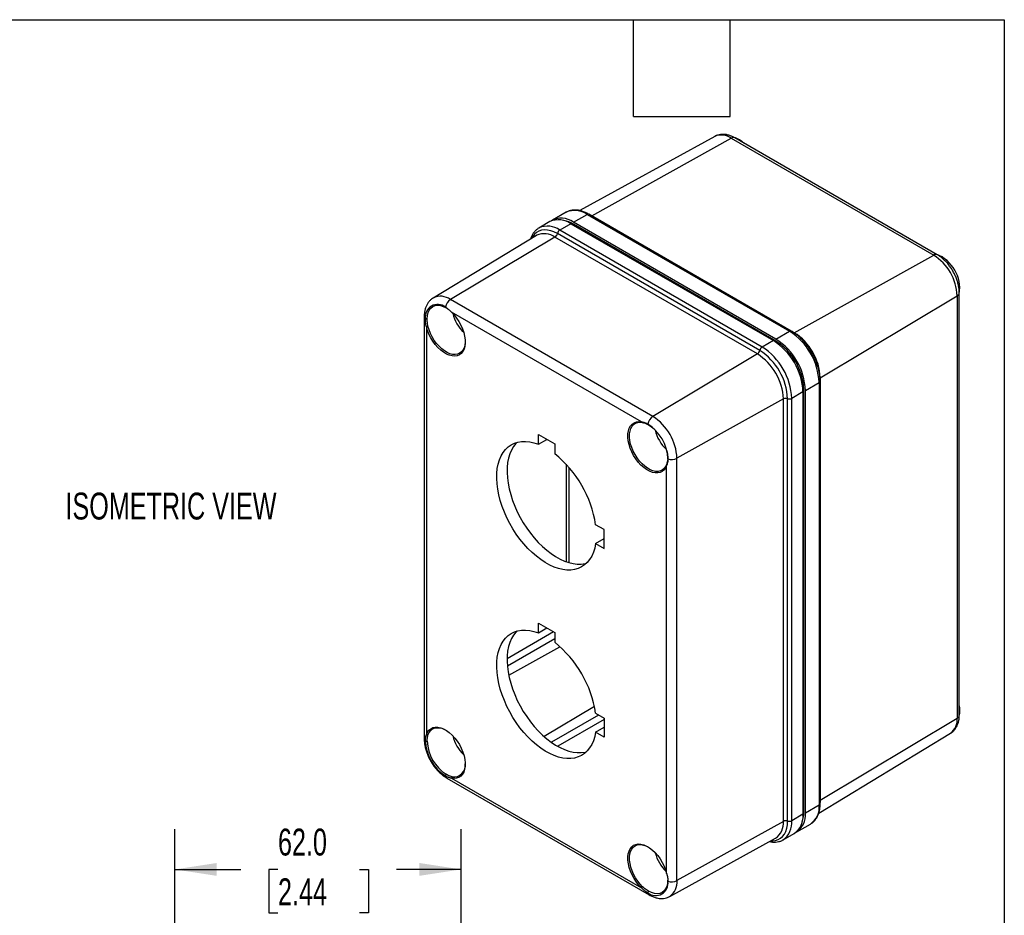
# Model space of a CAD drawing. Header units: millimetres. Extents: x 6 to 273, y 6 to 210.
# Tile 8 of 8: x 196 to 273, y 139 to 210. Entities that reach past the tile are written whole.
import ezdxf

# ---------------------------------------------------------------- set-up
doc = ezdxf.new("R2010")
doc.units = ezdxf.units.MM
doc.layers.add('DIMENSIONS', color=140, linetype='Continuous')
doc.layers.add('TEXT', color=140, linetype='Continuous')
doc.styles.add('SLDTEXTSTYLE0', font='TXT', dxfattribs={"width": 0.7})
doc.dimstyles.new('SLDDIMSTYLE2', dxfattribs={"dimtxt": 2.158008, "dimasz": 3.302, "dimexe": 0, "dimexo": 0.0625, "dimgap": 0.539502, "dimtad": 0, "dimtih": 1, "dimtoh": 1, "dimdec": 1, "dimlfac": 2.75, "dimrnd": 1e-09, "dimzin": 4, "dimdsep": 46, "dimtxsty": 'SLDTEXTSTYLE0', "dimsah": 1, "dimcen": 0.09, "dimadec": 0, "dimazin": 1, "dimtfac": 1, "dimtdec": 1, "dimtofl": 0, "dimtmove": 0, "dimatfit": 3, "dimfxl": 0, "dimfrac": 2, "dimtolj": 1, "dimtzin": 12, "dimarcsym": 0})

# ---------------------------------------------------------------- blocks, each defined once
blk = doc.blocks.new('_D_12')
at = {"layer": 'DIMENSIONS'}
for p, q in [((207.728, 127.618), (207.728, 145.819)), ((230.274, 127.618), (230.274, 145.819)), ((207.728, 142.644), (212.924, 142.644)), ((215.848, 142.644), (215.123, 142.644)), ((215.123, 142.644), (215.123, 139.214)), ((222.26, 142.644), (222.985, 142.644)), ((222.985, 142.644), (222.985, 139.214)), ((230.274, 142.644), (225.185, 142.644)), ((215.123, 139.214), (215.848, 139.214)), ((222.985, 139.214), (222.26, 139.214))]:
    blk.add_line(p, q, dxfattribs=at)
for points in [[(207.728, 142.644), (211.03, 142.136), (211.03, 143.152)], [(230.274, 142.644), (226.972, 143.152), (226.972, 142.136)]]:
    blk.add_solid(points, dxfattribs=at)
at = {"layer": 'DIMENSIONS', "char_height": 2.1167, "attachment_point": 1, "style": 'SLDTEXTSTYLE0'}
for s, insert in [('62.0', (215.848, 145.855)), ('2.44', (215.848, 141.942))]:
    blk.add_mtext(s, dxfattribs=dict(at, insert=insert))

msp = doc.modelspace()

# ---------------------------------------------------------------- linework, layer by layer
at = {"color": 7, "linetype": 'Continuous', "lineweight": 25}
for p, q in [((250.25, 200.362), (239.612, 194.52)), ((240.567, 194.107), (251.544, 200.223)), ((251.544, 200.223), (267.487, 191.02)), ((267.77, 191.045), (251.828, 200.248)), ((238.544, 194.385), (237.466, 193.763)), ((239.115, 193.6), (240.193, 194.222)), ((240.193, 194.222), (256.135, 185.019)), ((256.274, 185.033), (240.331, 194.236)), ((240.407, 194.192), (240.567, 194.107)), ((240.56, 194.104), (240.567, 194.107)), ((240.567, 194.107), (256.509, 184.904)), ((237.27, 193.65), (236.389, 193.141)), ((236.411, 193.154), (236.389, 193.141)), ((238.919, 193.487), (238.037, 192.978)), ((238.919, 193.487), (254.861, 184.284)), ((239.115, 193.449), (239.05, 193.412)), ((255.057, 184.397), (239.115, 193.6)), ((255.057, 184.246), (239.115, 193.449)), ((236.2, 192.564), (228.068, 187.635)), ((237.663, 192.431), (229.429, 187.511)), ((253.606, 183.228), (237.663, 192.431)), ((253.791, 183.5), (237.849, 192.704)), ((253.98, 183.775), (238.037, 192.978)), ((256.509, 184.904), (267.487, 191.02)), ((258.554, 181.362), (269.34, 187.81)), ((269.34, 187.81), (269.34, 154.554)), ((269.503, 154.787), (269.503, 188.043)), ((229.035, 186.916), (229.099, 186.86)), ((245.371, 178.308), (229.429, 187.511)), ((227.364, 186.18), (227.364, 152.924)), ((244.48, 177.881), (229.511, 186.522)), ((227.453, 186.002), (227.596, 185.992)), ((227.535, 185.38), (227.662, 185.406)), ((227.535, 185.38), (227.535, 153.249)), ((255.057, 184.397), (256.135, 185.019)), ((254.861, 184.284), (253.98, 183.775)), ((255.057, 184.246), (254.989, 184.206)), ((253.606, 183.228), (245.371, 178.308)), ((257.389, 180.358), (258.467, 180.98)), ((258.467, 180.98), (258.467, 147.725)), ((258.548, 147.838), (258.548, 181.094)), ((258.554, 181.362), (258.554, 148.106)), ((257.193, 180.245), (256.311, 179.736)), ((257.258, 180.434), (257.19, 180.394)), ((257.193, 180.245), (257.193, 146.989)), ((257.258, 147.178), (257.258, 180.434)), ((257.389, 147.102), (257.389, 180.358)), ((255.651, 179.686), (247.272, 175.015)), ((255.651, 146.43), (255.651, 179.686)), ((255.979, 146.454), (255.979, 179.71)), ((256.311, 146.48), (256.311, 179.736)), ((244.48, 177.881), (244.565, 177.835)), ((244.977, 177.712), (245.041, 177.657)), ((236.352, 176.9), (237.639, 176.158)), ((236.352, 176.115), (236.352, 176.9)), ((236.352, 176.115), (237.033, 176.508)), ((237.639, 176.158), (237.639, 175.372)), ((238.547, 174.54), (238.547, 166.874)), ((246.457, 174.457), (246.46, 174.554)), ((246.559, 174.972), (246.543, 175.055)), ((247.272, 141.759), (247.272, 175.015)), ((238.79, 166.797), (238.79, 174.267)), ((246.457, 142.326), (246.457, 174.457)), ((241.535, 169.399), (240.864, 169.785)), ((241.535, 167.913), (241.535, 169.399)), ((240.864, 168.3), (241.535, 168.687)), ((240.864, 168.3), (241.535, 167.913)), ((237.552, 161.35), (233.891, 159.236)), ((236.352, 162.043), (237.639, 161.3)), ((236.352, 161.269), (236.352, 162.043)), ((236.352, 161.269), (237.023, 161.656)), ((237.639, 161.3), (237.639, 160.526)), ((237.639, 160.797), (233.915, 158.647)), ((234.019, 157.937), (238.051, 160.183)), ((240.774, 155.464), (236.814, 153.097)), ((241.102, 154.802), (237.377, 152.652)), ((241.535, 154.449), (237.875, 152.336)), ((240.864, 154.939), (241.535, 154.552)), ((241.535, 154.552), (241.535, 153.067)), ((258.554, 148.106), (269.34, 154.554)), ((240.864, 153.454), (241.535, 153.841)), ((227.535, 153.249), (227.662, 153.228)), ((241.535, 153.067), (240.864, 153.454)), ((258.433, 147.071), (268.813, 153.363)), ((227.453, 152.746), (227.596, 152.737)), ((229.035, 150.006), (229.099, 150.135)), ((229.145, 149.84), (245.087, 140.636)), ((229.511, 149.825), (229.556, 149.946)), ((229.511, 149.825), (244.48, 141.184)), ((257.389, 147.102), (258.467, 147.725)), ((258.548, 148.102), (258.554, 148.106)), ((258.554, 148.106), (258.548, 147.924)), ((257.193, 146.989), (256.311, 146.48)), ((257.258, 147.178), (257.193, 147.14)), ((255.651, 146.43), (247.272, 141.759)), ((256.706, 145.593), (257.784, 146.215)), ((246.699, 140.519), (255.034, 145.096)), ((255.628, 144.971), (256.51, 145.48)), ((255.606, 144.958), (255.628, 144.971)), ((244.48, 141.184), (244.565, 141.282)), ((246.559, 141.716), (246.543, 141.799)), ((244.977, 140.802), (245.041, 140.931))]:
    msp.add_line(p, q, dxfattribs=at)
at = {"color": 7, "linetype": 'Continuous', "lineweight": 25, "flags": 128}
for points in [[(237.849, 192.704), (237.585, 192.837), (237.325, 192.932), (237.073, 192.987), (236.832, 193.001), (236.606, 192.974), (236.398, 192.906), (236.211, 192.798), (236.048, 192.652), (235.911, 192.47), (235.845, 192.349)], [(236.223, 192.578), (236.217, 192.574), (236.2, 192.564)], [(227.596, 185.992), (227.615, 186.253), (227.67, 186.486), (227.76, 186.685), (227.883, 186.846), (228.036, 186.965), (228.216, 187.038), (228.417, 187.065), (228.634, 187.043), (228.864, 186.974), (229.099, 186.86)], [(229.511, 186.522), (229.723, 186.3), (229.919, 186.052), (230.096, 185.784), (230.251, 185.501), (230.38, 185.209), (230.48, 184.915), (230.549, 184.623), (230.586, 184.342), (230.589, 184.076), (230.56, 183.832), (230.498, 183.614), (230.405, 183.428), (230.282, 183.276), (230.133, 183.163), (229.96, 183.09), (229.768, 183.06), (229.559, 183.072), (229.34, 183.128), (229.113, 183.224), (228.885, 183.36), (228.66, 183.533), (228.442, 183.738), (228.237, 183.972), (228.049, 184.229), (227.881, 184.505), (227.737, 184.793), (227.621, 185.086), (227.535, 185.38)], [(230.592, 184.216), (230.589, 184.156), (230.561, 183.922), (230.502, 183.713), (230.412, 183.534), (230.295, 183.389), (230.152, 183.28), (229.986, 183.211), (229.802, 183.182), (229.602, 183.194), (229.392, 183.247), (229.175, 183.339), (228.956, 183.47), (228.74, 183.635), (228.532, 183.832), (228.335, 184.056), (228.155, 184.303), (227.994, 184.567), (227.856, 184.842), (227.745, 185.124), (227.662, 185.406)], [(246.457, 174.457), (246.37, 174.263), (246.254, 174.103), (246.11, 173.981), (245.943, 173.899), (245.754, 173.86), (245.549, 173.863), (245.331, 173.908), (245.106, 173.996), (244.878, 174.123), (244.652, 174.288), (244.432, 174.487), (244.224, 174.714), (244.031, 174.967), (243.858, 175.239), (243.709, 175.525), (243.587, 175.818), (243.493, 176.112), (243.431, 176.402), (243.402, 176.68), (243.406, 176.941), (243.442, 177.18), (243.511, 177.392), (243.611, 177.571), (243.74, 177.714), (243.895, 177.819), (244.072, 177.882), (244.269, 177.903), (244.48, 177.881)], [(246.46, 174.554), (246.377, 174.368), (246.266, 174.215), (246.128, 174.098), (245.967, 174.02), (245.787, 173.981), (245.59, 173.984), (245.382, 174.028), (245.166, 174.112), (244.947, 174.234), (244.73, 174.392), (244.52, 174.582), (244.32, 174.801), (244.135, 175.043), (243.97, 175.304), (243.827, 175.577), (243.71, 175.858), (243.62, 176.14), (243.561, 176.418), (243.532, 176.684), (243.536, 176.935), (243.571, 177.164), (243.637, 177.366), (243.733, 177.538), (243.857, 177.675), (244.005, 177.775), (244.175, 177.836), (244.363, 177.856), (244.565, 177.835)], [(245.041, 177.657), (245.276, 177.5), (245.477, 177.33)], [(240.864, 168.3), (240.792, 167.946), (240.688, 167.618), (240.555, 167.32), (240.394, 167.054), (240.206, 166.821), (239.992, 166.624), (239.754, 166.464), (239.493, 166.342), (239.213, 166.26), (238.916, 166.219), (238.602, 166.217), (238.276, 166.256), (237.94, 166.335), (237.596, 166.454), (237.248, 166.611), (236.897, 166.805), (236.547, 167.036), (236.201, 167.3), (235.861, 167.596), (235.53, 167.921), (235.211, 168.273), (234.906, 168.649), (234.618, 169.046), (234.349, 169.461), (234.101, 169.891), (233.876, 170.331), (233.676, 170.78), (233.503, 171.232), (233.358, 171.684), (233.241, 172.133), (233.155, 172.576), (233.099, 173.008), (233.075, 173.426), (233.082, 173.827), (233.12, 174.207), (233.189, 174.564), (233.289, 174.895), (233.418, 175.197), (233.576, 175.467), (233.761, 175.704), (233.972, 175.906), (234.207, 176.07), (234.465, 176.197), (234.742, 176.284), (235.038, 176.33), (235.35, 176.337), (235.674, 176.303), (236.009, 176.229), (236.352, 176.115)], [(234.661, 176.263), (234.577, 176.176), (234.392, 175.939), (234.234, 175.668), (234.105, 175.366), (234.006, 175.035), (233.936, 174.678), (233.898, 174.298), (233.891, 173.897), (233.916, 173.479), (233.971, 173.047), (234.058, 172.605), (234.174, 172.155), (234.32, 171.703), (234.493, 171.251), (234.693, 170.803), (234.918, 170.362), (235.166, 169.933), (235.435, 169.518), (235.723, 169.121), (236.028, 168.744), (236.347, 168.392), (236.678, 168.067), (237.017, 167.771), (237.364, 167.507), (237.714, 167.277), (238.064, 167.082), (238.413, 166.925), (238.757, 166.806), (239.093, 166.727), (239.419, 166.688), (239.732, 166.69), (240.03, 166.732), (240.147, 166.76)], [(246.478, 175.596), (246.525, 175.337), (246.543, 175.055)], [(240.864, 153.454), (240.792, 153.1), (240.688, 152.772), (240.555, 152.474), (240.394, 152.208), (240.206, 151.975), (239.992, 151.778), (239.754, 151.618), (239.493, 151.496), (239.213, 151.414), (238.916, 151.372), (238.602, 151.371), (238.276, 151.41), (237.94, 151.489), (237.596, 151.608), (237.248, 151.765), (236.897, 151.959), (236.547, 152.189), (236.201, 152.454), (235.861, 152.749), (235.53, 153.075), (235.211, 153.427), (234.906, 153.803), (234.618, 154.2), (234.349, 154.615), (234.101, 155.045), (233.876, 155.485), (233.676, 155.933), (233.503, 156.386), (233.358, 156.838), (233.241, 157.287), (233.155, 157.729), (233.099, 158.161), (233.075, 158.579), (233.082, 158.98), (233.12, 159.361), (233.189, 159.718), (233.289, 160.049), (233.418, 160.351), (233.576, 160.621), (233.761, 160.858), (233.972, 161.06), (234.207, 161.224), (234.465, 161.351), (234.742, 161.437), (235.038, 161.484), (235.35, 161.491), (235.674, 161.457), (236.009, 161.383), (236.352, 161.269)], [(234.661, 161.417), (234.577, 161.329), (234.392, 161.092), (234.234, 160.822), (234.105, 160.52), (234.006, 160.189), (233.936, 159.832), (233.898, 159.452), (233.891, 159.051), (233.916, 158.633), (233.971, 158.201), (234.058, 157.758), (234.174, 157.309), (234.32, 156.857), (234.493, 156.405), (234.693, 155.957), (234.918, 155.516), (235.166, 155.087), (235.435, 154.672), (235.723, 154.274), (236.028, 153.898), (236.347, 153.546), (236.678, 153.221), (237.017, 152.925), (237.364, 152.661), (237.714, 152.431), (238.064, 152.236), (238.413, 152.079), (238.757, 151.96), (239.093, 151.881), (239.419, 151.842), (239.732, 151.844), (240.03, 151.886), (240.147, 151.914)], [(227.535, 153.249), (227.621, 153.443), (227.737, 153.603), (227.881, 153.725), (228.049, 153.807), (228.237, 153.846), (228.442, 153.843), (228.66, 153.798), (228.885, 153.71), (229.113, 153.582), (229.34, 153.418), (229.559, 153.219), (229.768, 152.991), (229.96, 152.739), (230.133, 152.467), (230.282, 152.181), (230.405, 151.888), (230.498, 151.594), (230.56, 151.304), (230.589, 151.026), (230.586, 150.764), (230.549, 150.526), (230.48, 150.314), (230.38, 150.135), (230.251, 149.992), (230.096, 149.887), (229.919, 149.824), (229.723, 149.803), (229.511, 149.825)], [(227.662, 153.228), (227.745, 153.413), (227.856, 153.566), (227.994, 153.683), (228.155, 153.762), (228.335, 153.8), (228.532, 153.797), (228.74, 153.753), (228.956, 153.669), (229.058, 153.617)], [(254.67, 144.896), (254.808, 144.893), (255.034, 144.92), (255.242, 144.988), (255.429, 145.096), (255.592, 145.242), (255.729, 145.424), (255.837, 145.64), (255.916, 145.886), (255.963, 146.159), (255.979, 146.454)], [(244.48, 141.184), (244.269, 141.406), (244.072, 141.653), (243.895, 141.922), (243.74, 142.205), (243.611, 142.497), (243.511, 142.791), (243.442, 143.082), (243.406, 143.364), (243.402, 143.629), (243.431, 143.874), (243.493, 144.091), (243.587, 144.278), (243.709, 144.43), (243.858, 144.543), (244.031, 144.616), (244.224, 144.646), (244.432, 144.633), (244.652, 144.578), (244.878, 144.482), (245.106, 144.346), (245.331, 144.173), (245.549, 143.968), (245.754, 143.734), (245.943, 143.477), (246.11, 143.201), (246.254, 142.913), (246.37, 142.619), (246.457, 142.326)], [(244.565, 141.282), (244.363, 141.494), (244.175, 141.732), (244.005, 141.989), (243.857, 142.26), (243.733, 142.54), (243.637, 142.822), (243.571, 143.101), (243.536, 143.371), (243.532, 143.625), (243.561, 143.859), (243.62, 144.068), (243.71, 144.247), (243.827, 144.392), (243.97, 144.501), (244.135, 144.57), (244.32, 144.599), (244.52, 144.587), (244.73, 144.535), (244.947, 144.442), (245, 144.414)], [(246.543, 141.799), (246.525, 141.538), (246.47, 141.305), (246.379, 141.106), (246.256, 140.945), (246.103, 140.826), (245.924, 140.753), (245.723, 140.727), (245.505, 140.748), (245.276, 140.817), (245.041, 140.931)]]:
    msp.add_lwpolyline(points, dxfattribs=at)
at = {"color": 7, "linetype": 'Continuous', "lineweight": 25}
for centre, radius, start, end in [((250.773, 199.137), 1.332, 54.61975, 113.12548), ((251.708, 199.986), 0.288, 65.36022, 124.60414), ((251.179, 198.399), 1.978, 46.72649, 72.05475), ((238.168, 192.359), 1.562, 52.66068, 120.66654), ((239.224, 192.842), 1.687, 54.9315, 113.75804), ((240.274, 194.107), 0.141, 66.02185, 125.28861), ((237.075, 191.69), 1.608, 53.25841, 114.42199), ((237.95, 192.107), 1.687, 54.9315, 113.75804), ((237.98, 191.56), 2.203, 59.00396, 80.02103), ((236.814, 191.238), 1.464, 54.56122, 113.8179), ((237.422, 192.795), 0.436, 303.58403, 347.96693), ((238.273, 192.614), 0.434, 122.93242, 168.03444), ((267.65, 190.783), 0.288, 65.07779, 124.62801), ((265.316, 187.627), 4.028, 2.60548, 57.39452), ((266.65, 188.397), 2.887, 351.23337, 68.76228), ((228.651, 186.496), 1.279, 52.52935, 117.03251), ((269.217, 188.07), 0.288, 295.38929, 354.62211), ((228.422, 186.151), 0.98, 51.28091, 188.72984), ((229.935, 186.749), 0.915, 123.57839, 169.50472), ((227.605, 186.189), 0.241, 182.11561, 230.80773), ((232.527, 187.105), 2.988, 193.40676, 226.58786), ((256.216, 184.904), 0.141, 65.98094, 125.29196), ((253.419, 180.758), 5.053, 2.52015, 57.47985), ((254.114, 181.16), 4.445, 2.60548, 57.39452), ((252.145, 180.023), 5.053, 2.52015, 57.47985), ((252.341, 180.136), 5.053, 2.52009, 57.47991), ((252.493, 180.224), 4.77, 2.52015, 57.47985), ((253.364, 183.591), 0.436, 303.58403, 347.96693), ((251.211, 179.484), 4.445, 2.60548, 57.39452), ((254.216, 183.41), 0.434, 122.93242, 168.03444), ((251.242, 179.501), 4.742, 2.52009, 57.47991), ((251.263, 179.514), 5.053, 2.52009, 57.47991), ((258.408, 181.108), 0.141, 294.70032, 354.01809), ((255.845, 179.295), 0.436, 72.0361, 116.41151), ((256.114, 180.123), 0.434, 251.9686, 297.063), ((245.877, 177.545), 0.915, 123.57839, 169.50472), ((243.138, 174.823), 3.425, 2.48735, 57.51265), ((243.144, 174.827), 4.132, 2.60548, 57.39452), ((248.457, 177.894), 2.974, 192.43114, 227.56349), ((232.07, 168.433), 8.898, 8.74595, 51.25405), ((246.865, 175.835), 0.916, 250.49852, 296.41721), ((232.07, 153.586), 8.898, 8.74595, 51.25405), ((267.58, 155.151), 1.976, 347.25175, 13.25013), ((268.014, 154.429), 1.332, 306.87273, 5.38368), ((269.217, 154.814), 0.288, 295.38794, 354.63803), ((227.605, 152.933), 0.241, 182.09334, 230.80894), ((232.527, 153.849), 2.988, 193.40676, 226.58786), ((230.874, 152.895), 3.425, 182.48735, 237.51265), ((230.834, 152.872), 3.241, 182.38686, 237.61314), ((229.709, 150.826), 0.893, 260.15614, 8.66094), ((229.273, 150.044), 0.241, 189.19421, 237.90931), ((256.879, 147.534), 1.599, 304.45505, 6.85713), ((258.408, 147.852), 0.141, 294.70377, 353.97609), ((255.605, 146.798), 1.599, 304.45505, 6.85713), ((255.754, 146.946), 1.643, 301.21713, 5.45777), ((255.055, 147.139), 2.204, 339.97499, 0.99899), ((254.204, 146.289), 1.454, 304.80469, 5.55686), ((254.631, 146.331), 1.687, 306.24035, 5.07184), ((255.845, 146.039), 0.436, 72.0361, 116.41151), ((256.114, 146.867), 0.434, 251.9686, 297.063), ((248.47, 144.645), 2.988, 193.40676, 226.58786), ((245.59, 141.567), 0.98, 231.28091, 8.72984), ((246.865, 142.579), 0.916, 250.49852, 296.41721), ((245.927, 141.628), 1.352, 304.82739, 5.55499), ((245.216, 140.841), 0.241, 189.19531, 237.88911)]:
    msp.add_arc(centre, radius, start, end, dxfattribs=at)
for points, knots in [([(251.828, 200.248), (251.782, 200.274), (251.65, 200.346), (251.428, 200.437), (251.174, 200.503), (250.932, 200.527), (250.699, 200.517), (250.474, 200.463), (250.319, 200.407), (250.251, 200.361), (250.246, 200.358)], [0, 0, 0, 0, 0.089529, 0.254028, 0.417921, 0.560361, 0.697996, 0.846164, 0.98916, 1, 1, 1, 1]), ([(240.331, 194.236), (240.284, 194.262), (240.148, 194.338), (239.921, 194.437), (239.653, 194.52), (239.39, 194.563), (239.136, 194.568), (238.897, 194.531), (238.696, 194.469), (238.586, 194.405), (238.542, 194.379)], [0, 0, 0, 0, 0.075317, 0.217507, 0.359751, 0.501185, 0.640865, 0.777922, 0.912068, 1, 1, 1, 1]), ([(236.417, 193.151), (236.384, 193.135), (236.284, 193.084), (236.14, 192.961), (235.985, 192.791), (235.859, 192.588), (235.777, 192.418), (235.746, 192.309), (235.739, 192.285)], [0, 0, 0, 0, 0.100656, 0.307712, 0.514888, 0.724342, 0.937524, 1, 1, 1, 1]), ([(269.503, 188.043), (269.502, 188.096), (269.5, 188.245), (269.47, 188.498), (269.406, 188.798), (269.312, 189.098), (269.193, 189.395), (269.048, 189.683), (268.882, 189.96), (268.694, 190.222), (268.489, 190.464), (268.268, 190.685), (268.036, 190.875), (267.868, 190.988), (267.78, 191.039), (267.77, 191.045)], [0, 0, 0, 0, 0.047704, 0.134221, 0.220508, 0.3065, 0.39216, 0.477599, 0.562988, 0.648512, 0.734332, 0.820665, 0.907705, 0.99038, 1, 1, 1, 1]), ([(228.072, 187.632), (228.031, 187.607), (227.925, 187.544), (227.78, 187.405), (227.639, 187.226), (227.527, 187.021), (227.442, 186.793), (227.386, 186.542), (227.366, 186.334), (227.364, 186.211), (227.364, 186.18)], [0, 0, 0, 0, 0.088633, 0.225516, 0.362717, 0.502462, 0.646503, 0.795723, 0.949784, 1, 1, 1, 1]), ([(229.035, 186.916), (229.051, 186.906), (229.085, 186.886), (229.134, 186.854), (229.182, 186.819), (229.231, 186.782), (229.289, 186.734), (229.357, 186.674), (229.434, 186.601), (229.486, 186.548), (229.511, 186.522)], [0, 0, 0, 0, 0.0998091, 0.1996755, 0.299747, 0.4001705, 0.5010912, 0.6667181, 0.8328224, 1, 1, 1, 1]), ([(229.099, 186.86), (229.135, 186.838), (229.192, 186.804), (229.249, 186.761), (229.27, 186.745)], [0, 0, 0, 0, 0.622214, 1, 1, 1, 1]), ([(227.535, 185.38), (227.529, 185.402), (227.517, 185.445), (227.503, 185.509), (227.49, 185.573), (227.48, 185.636), (227.469, 185.713), (227.46, 185.803), (227.454, 185.905), (227.453, 185.97), (227.453, 186.002)], [0, 0, 0, 0, 0.100345, 0.20022, 0.299755, 0.399075, 0.498312, 0.666366, 0.833368, 1, 1, 1, 1]), ([(227.662, 185.406), (227.646, 185.471), (227.622, 185.6), (227.601, 185.797), (227.596, 185.929), (227.596, 185.992)], [0, 0, 0, 0, 0.333333, 0.666667, 1, 1, 1, 1]), ([(258.548, 181.094), (258.547, 181.148), (258.544, 181.306), (258.518, 181.576), (258.458, 181.903), (258.371, 182.235), (258.257, 182.568), (258.118, 182.897), (257.955, 183.22), (257.772, 183.532), (257.569, 183.831), (257.349, 184.111), (257.114, 184.371), (256.868, 184.606), (256.612, 184.815), (256.412, 184.951), (256.298, 185.018), (256.274, 185.033)], [0, 0, 0, 0, 0.038646, 0.111296, 0.183845, 0.25627, 0.328569, 0.400765, 0.472897, 0.545008, 0.61714, 0.689326, 0.761615, 0.834052, 0.906678, 0.979523, 1, 1, 1, 1]), ([(244.48, 177.881), (244.496, 177.879), (244.527, 177.874), (244.575, 177.865), (244.624, 177.854), (244.674, 177.841), (244.735, 177.823), (244.809, 177.796), (244.894, 177.758), (244.949, 177.728), (244.977, 177.712)], [0, 0, 0, 0, 0.1003457, 0.2002225, 0.2997576, 0.3990793, 0.4983169, 0.6663693, 0.8333695, 1, 1, 1, 1]), ([(244.565, 177.835), (244.614, 177.825), (244.713, 177.801), (244.874, 177.744), (244.986, 177.688), (245.041, 177.657)], [0, 0, 0, 0, 0.333333, 0.666667, 1, 1, 1, 1]), ([(246.559, 174.972), (246.559, 174.953), (246.559, 174.915), (246.555, 174.859), (246.549, 174.803), (246.542, 174.749), (246.529, 174.684), (246.511, 174.611), (246.486, 174.531), (246.467, 174.481), (246.457, 174.457)], [0, 0, 0, 0, 0.09981, 0.199678, 0.299751, 0.400175, 0.501097, 0.666722, 0.832824, 1, 1, 1, 1]), ([(246.543, 175.055), (246.543, 174.993), (246.536, 174.87), (246.505, 174.702), (246.476, 174.601), (246.46, 174.554)], [0, 0, 0, 0, 0.333333, 0.666667, 1, 1, 1, 1]), ([(268.813, 153.368), (268.858, 153.395), (268.966, 153.462), (269.11, 153.604), (269.247, 153.784), (269.355, 153.989), (269.436, 154.217), (269.487, 154.467), (269.503, 154.661), (269.503, 154.769), (269.503, 154.787)], [0, 0, 0, 0, 0.09799, 0.236596, 0.375687, 0.517547, 0.66395, 0.815738, 0.969995, 1, 1, 1, 1]), ([(227.364, 152.924), (227.365, 152.871), (227.368, 152.72), (227.398, 152.465), (227.462, 152.161), (227.555, 151.857), (227.674, 151.556), (227.819, 151.263), (227.986, 150.982), (228.173, 150.715), (228.379, 150.467), (228.601, 150.241), (228.833, 150.044), (229.016, 149.916), (229.121, 149.854), (229.145, 149.84)], [0, 0, 0, 0, 0.046903, 0.132134, 0.217138, 0.301857, 0.386253, 0.470427, 0.554538, 0.638762, 0.723242, 0.80818, 0.893763, 0.975071, 1, 1, 1, 1]), ([(227.453, 152.746), (227.453, 152.765), (227.453, 152.803), (227.455, 152.859), (227.459, 152.913), (227.464, 152.965), (227.473, 153.028), (227.486, 153.098), (227.506, 153.176), (227.525, 153.225), (227.535, 153.249)], [0, 0, 0, 0, 0.09981, 0.199678, 0.299751, 0.400175, 0.501097, 0.666722, 0.832824, 1, 1, 1, 1]), ([(227.596, 152.737), (227.596, 152.799), (227.601, 152.92), (227.621, 153.082), (227.646, 153.18), (227.662, 153.228)], [0, 0, 0, 0, 0.333333, 0.666667, 1, 1, 1, 1]), ([(229.511, 149.825), (229.496, 149.827), (229.465, 149.832), (229.419, 149.842), (229.372, 149.854), (229.326, 149.869), (229.268, 149.89), (229.199, 149.92), (229.118, 149.959), (229.062, 149.99), (229.035, 150.006)], [0, 0, 0, 0, 0.100345, 0.200221, 0.299756, 0.399077, 0.498314, 0.666368, 0.833369, 1, 1, 1, 1]), ([(229.556, 149.946), (229.508, 149.956), (229.413, 149.983), (229.262, 150.046), (229.153, 150.103), (229.099, 150.135)], [0, 0, 0, 0, 0.333333, 0.666667, 1, 1, 1, 1]), ([(257.785, 146.221), (257.808, 146.233), (257.897, 146.279), (258.032, 146.395), (258.187, 146.566), (258.315, 146.768), (258.417, 146.996), (258.491, 147.25), (258.539, 147.53), (258.545, 147.734), (258.548, 147.838)], [0, 0, 0, 0, 0.044116, 0.175578, 0.307116, 0.4401, 0.575451, 0.713356, 0.853353, 1, 1, 1, 1]), ([(254.561, 144.836), (254.635, 144.821), (254.796, 144.79), (255.036, 144.789), (255.276, 144.825), (255.465, 144.883), (255.566, 144.941), (255.6, 144.961)], [0, 0, 0, 0, 0.199335, 0.432752, 0.661787, 0.885958, 1, 1, 1, 1]), ([(246.457, 142.326), (246.463, 142.304), (246.475, 142.262), (246.491, 142.199), (246.506, 142.136), (246.52, 142.075), (246.534, 142), (246.548, 141.912), (246.558, 141.813), (246.559, 141.748), (246.559, 141.716)], [0, 0, 0, 0, 0.100345, 0.200221, 0.299755, 0.399075, 0.498312, 0.666366, 0.833368, 1, 1, 1, 1]), ([(246.519, 142.088), (246.519, 142.085), (246.54, 141.984), (246.542, 141.891), (246.543, 141.799)], [0, 0, 0, 0, 0.023762, 1, 1, 1, 1]), ([(244.977, 140.802), (244.961, 140.812), (244.927, 140.832), (244.877, 140.863), (244.826, 140.897), (244.775, 140.932), (244.713, 140.978), (244.641, 141.035), (244.559, 141.106), (244.506, 141.158), (244.48, 141.184)], [0, 0, 0, 0, 0.09981, 0.199677, 0.299749, 0.400173, 0.501094, 0.66672, 0.832823, 1, 1, 1, 1]), ([(245.041, 140.931), (244.987, 140.963), (244.877, 141.031), (244.717, 141.147), (244.615, 141.235), (244.565, 141.282)], [0, 0, 0, 0, 0.333333, 0.666667, 1, 1, 1, 1]), ([(245.087, 140.636), (245.134, 140.611), (245.267, 140.537), (245.491, 140.445), (245.748, 140.377), (245.992, 140.351), (246.228, 140.36), (246.456, 140.411), (246.616, 140.468), (246.69, 140.515), (246.698, 140.521)], [0, 0, 0, 0, 0.08854, 0.251455, 0.413829, 0.555478, 0.692393, 0.839715, 0.981922, 1, 1, 1, 1])]:
    msp.add_open_spline(points, degree=3, knots=knots, dxfattribs=at)
at = {"layer": 'TEXT'}
for p, q in [((6.35, 209.55), (273.05, 209.55)), ((243.84, 201.93), (243.84, 209.55)), ((251.46, 201.93), (251.46, 209.55)), ((273.05, 209.55), (273.05, 6.35)), ((243.84, 201.93), (251.46, 201.93))]:
    msp.add_line(p, q, dxfattribs=at)

# ---------------------------------------------------------------- texts
at = {"layer": 'DIMENSIONS', "insert": (207.421, 172.313), "char_height": 2.11667, "attachment_point": 2, "style": 'SLDTEXTSTYLE0'}
msp.add_mtext('ISOMETRIC VIEW', dxfattribs=at)

# ---------------------------------------------------------------- dimensions: what is measured, and where the dimension line sits
at = {"layer": 'DIMENSIONS'}
dim = msp.add_linear_dim(base=(230.274, 142.644), p1=(207.728, 126.348), p2=(230.274, 126.348), dimstyle='SLDDIMSTYLE2', dxfattribs=at)
dim.commit()
dim.dimension.update_dxf_attribs({"geometry": '_D_12', "text_midpoint": (219.054, 142.644), "dimtype": 160})

doc.saveas('drawing.dxf')
